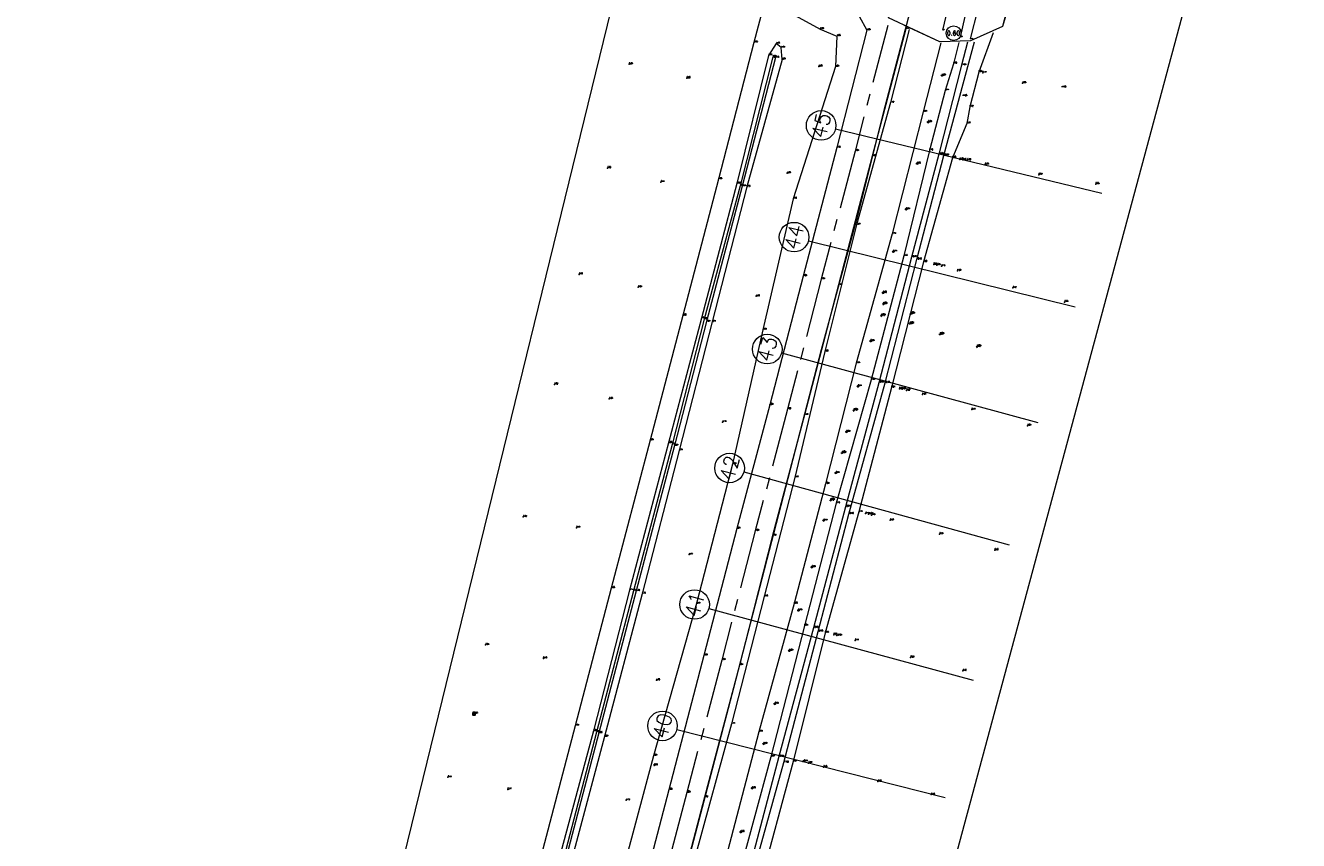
# Model space of a CAD drawing. Header units: metres. Extents: x 102665 to 103901, y 415762 to 419767.
# Tile 24 of 93: x 103041 to 103257, y 417755 to 417893. Entities that reach past the tile are written whole.
import ezdxf
from ezdxf.enums import TextEntityAlignment as Align

# ---------------------------------------------------------------- set-up
doc = ezdxf.new("R2010")
doc.units = ezdxf.units.M
doc.header["$MEASUREMENT"] = 0
doc.linetypes.add('AM-AS', pattern=[16, 10, -2, 2, -2])
for name, color, linetype, lineweight in [('B-GV-GR-BOOM-S', 90, 'Continuous', 13), ('B-OI-RI-GWA_RIOOLPUT-S', 30, 'Continuous', 30), ('B-WE-AM-AS-G', 10, 'AM-AS', 13), ('B-WE-GW-TALUD-G', 90, 'Continuous', 13), ('B-WE-VH-KANTVERHARDING-G', 8, 'Continuous', 18), ('DTM-Boomdiameter', 96, 'Continuous', 0), ('DTM-dwarsprofiel-locatie', 7, 'Continuous', 0), ('DTM-Hekwerk', 36, 'Continuous', 0), ('DTM-Insteek', 125, 'Continuous', 0), ('DTM-Paal', 30, 'Continuous', 0), ('DTM-PEILBUIZEN', 240, 'Continuous', 0), ('DTM-Rijweggrens', 253, 'Continuous', 0), ('DTM-Taludlijn', 71, 'Continuous', 0), ('DTM-Teen-sloot', 142, 'Continuous', 0), ('DTM-teen_sloot', 140, 'Continuous', 0), ('DTM_01-10-2013_terrestrisch', 165, 'Continuous', 0), ('DTM_04-07-2016_terrestrisch', 106, 'Continuous', 0), ('hoogte', 7, 'Continuous', 0), ('mp', 7, 'Continuous', 0), ('PAAL', 30, 'Continuous', 0), ('Peilbuis', 30, 'Continuous', 0)]:
    doc.layers.add(name, color=color, linetype=linetype, lineweight=lineweight)
doc.styles.add('LBD', font='txt.shx')
doc.styles.get("Standard").update_dxf_attribs({"font": 'txt.shx'})

# ---------------------------------------------------------------- blocks, each defined once
blk = doc.blocks.new('SGR-BOOM_01')
at = {"ltscale": 0.1}
h = blk.add_hatch(color=256, dxfattribs=at)
edge = h.paths.add_edge_path()
edge.add_arc((7.366995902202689e-12, -5.115907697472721e-12), 0.15, 0, 360)
for centre, radius in [((0, 0), 2.5), ((7.366995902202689e-12, -5.115907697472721e-12), 0.04499999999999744)]:
    blk.add_circle(centre, radius)
blk.add_circle((7.366995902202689e-12, -5.115907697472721e-12), 0.15, dxfattribs=at)
blk = doc.blocks.new('157_1')
at = {"color": 0, "linetype": 'ByBlock', "lineweight": -2}
blk.add_3dface([(-0.4, 0.4), (-0.4, -0.4), (0.4, -0.4), (0.4, 0.4)], dxfattribs=at)
blk = doc.blocks.new('145_1')
at = {"color": 0, "linetype": 'ByBlock', "lineweight": -2, "flags": 128}
blk.add_lwpolyline([(-0.25, 0), (-0.1558730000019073, 0.1954579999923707), (0.05563000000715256, 0.2437320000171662), (0.2252420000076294, 0.1084710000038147), (0.2252420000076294, -0.1084710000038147), (0.05563000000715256, -0.2437320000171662), (-0.1558730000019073, -0.1954579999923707), (0.25, 0)], dxfattribs=at)
blk.add_lwpolyline([(-0.25, 0), (-0.2022550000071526, 0.1469460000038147), (-0.07725500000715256, 0.2377640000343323), (0.07725400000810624, 0.2377640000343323), (0.2022540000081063, 0.1469460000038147), (0.25, 0), (0.2022540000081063, -0.1469460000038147), (0.07725400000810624, -0.2377640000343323), (-0.07725500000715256, -0.2377640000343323), (-0.2022550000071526, -0.1469460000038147), (-0.25, 0)], close=True, dxfattribs=at)
blk = doc.blocks.new('106_1')
at = {"layer": 'PAAL', "color": 0, "linetype": 'ByBlock', "lineweight": -2, "flags": 128}
blk.add_lwpolyline([(-0.2, 0), (-0.1, 0.1732050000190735), (0.1, 0.1732050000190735), (0.2, 0), (0.1, -0.1732050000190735), (-0.1, -0.1732050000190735), (0.2, 0)], dxfattribs=at)
blk = doc.blocks.new('114')
at = {"layer": 'Peilbuis', "color": 0, "linetype": 'ByBlock', "lineweight": -2, "flags": 128}
for points in [[(-0.1999999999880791, 0), (-0.1000009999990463, 0.1732050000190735), (0.1, 0.1732050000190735), (0.2, 0), (0.1, -0.1732050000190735), (-0.1000009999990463, -0.1732050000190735), (0.2, 0)], [(0.25, -0.048), (0.25, 0.7020000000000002)], [(0.25, 0.596), (0.321, 0.667), (0.392, 0.7020000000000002), (0.498, 0.7020000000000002), (0.569000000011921, 0.667), (0.64, 0.596), (0.675000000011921, 0.483), (0.675000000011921, 0.413), (0.64, 0.306), (0.569000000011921, 0.235), (0.498, 0.2), (0.392, 0.2), (0.321, 0.235), (0.25, 0.306)], [(0.923, 0.2), (0.923, 0.9500000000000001)], [(0.923, 0.596), (0.994, 0.667), (1.065000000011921, 0.7020000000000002), (1.171000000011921, 0.7020000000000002), (1.242, 0.667), (1.312999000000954, 0.596), (1.348, 0.483), (1.348, 0.413), (1.312999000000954, 0.306), (1.242, 0.235), (1.171000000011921, 0.2), (1.065000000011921, 0.2), (0.994, 0.235), (0.923, 0.306)]]:
    blk.add_lwpolyline(points, dxfattribs=at)

msp = doc.modelspace()

# ---------------------------------------------------------------- linework, layer by layer
at = {"layer": 'B-WE-AM-AS-G'}
msp.add_polyline3d([(103187.048, 417892.839, 3.623), (103181.541, 417871.589, 3.626), (103175.794, 417849.882, 3.587), (103170.095, 417827.896, 3.598), (103164.645, 417807.3180000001, 3.626), (103158.982, 417785.445, 3.635), (103153.047, 417763.038, 3.63), (103147.53, 417741.709, 3.647), (103141.688, 417719.553, 3.663), (103136.003, 417697.477, 3.64), (103130.182, 417675.2, 3.622), (103125.019, 417655.498, 3.63), (103123.772, 417650.741, 3.635), (103118.492, 417630.562, 3.624), (103113.188, 417610.346, 3.583), (103107.471, 417588.593, 3.597), (103102.13, 417568.102, 3.593), (103096.844, 417548.042, 3.57), (103092.69, 417531.793, 3.614), (103089.234, 417518.833, 3.595)], dxfattribs=at)
at = {"layer": 'B-WE-GW-TALUD-G'}
msp.add_polyline3d([(103199.384, 417890.884, 0.5520000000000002), (103201.641, 417900.926, 0.616), (103201.878, 417906.175, 1.044), (103203.406, 417908.143, 0.9480000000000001), (103202.557, 417909.218, 1.164), (103200.866, 417909.756, 1.363), (103198.781, 417902.563, 1.146), (103196.333, 417892.045, 1.054)], dxfattribs=at)
at = {"layer": 'B-WE-VH-KANTVERHARDING-G', "color": 6}
msp.add_lwpolyline([(103194.808, 417910.343), (103189.989, 417892.161), (103186.335, 417878.217), (103181.765, 417860.01), (103175.78, 417837.941), (103160.96, 417780.672), (103152.985, 417750.374), (103142.793, 417711.917), (103132.92, 417673.487), (103125.209, 417643.703)], dxfattribs=at)
at = {"layer": 'DTM-dwarsprofiel-locatie', "color": 5, "linetype": 'Continuous'}
for p, q in [((103178.214805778, 417875.3311808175), (103223.2838406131, 417864.4364411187)), ((103173.6327142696, 417856.4165572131), (103218.7971801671, 417845.2002522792)), ((103169.0792492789, 417837.4096576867), (103212.4671064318, 417825.6158967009)), ((103162.6996813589, 417817.2732739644), (103207.5874055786, 417804.965697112)), ((103156.7804625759, 417794.1868773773), (103201.4956434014, 417782.029411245)), ((103151.3617596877, 417773.6818594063), (103196.7517924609, 417762.2043433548))]:
    msp.add_line(p, q, dxfattribs=at)
for centre in [(103175.7847972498, 417875.9185976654), (103171.2064153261, 417857.0191129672), (103166.6667860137, 417838.0654175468), (103160.2886666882, 417817.9343399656), (103154.3680390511, 417794.8427834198), (103148.938045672, 417774.2947300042)]:
    msp.add_circle(centre, 2.5, dxfattribs=at)
at = {"layer": 'DTM-Hekwerk', "color": 36}
msp.add_polyline3d([(103166.58, 417898.312, 5.049000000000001), (103164.423, 417889.952, 4.948000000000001), (103158.389, 417866.8020000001, 4.879), (103152.37, 417843.76, 4.895), (103146.841, 417822.626, 4.835), (103140.27, 417797.607, 4.852), (103134.18, 417774.333, 4.84), (103127.09, 417747.391, 4.864), (103121.177, 417724.85, 4.944), (103115.119, 417701.7640000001, 4.889), (103108.874, 417677.847, 4.886), (103102.216, 417652.308, 4.826), (103096.377, 417630.058, 4.818), (103090.266, 417606.626, 4.856), (103084.387, 417584.247, 4.872), (103078.32, 417561.075, 4.792), (103072.554, 417539.094, 4.708), (103066.44, 417515.7, 4.765000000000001), (103060.693, 417493.734, 4.604), (103054.639, 417470.622, 4.624000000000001), (103049.354, 417450.577, 4.563000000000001), (103045.21, 417434.545, 4.538)], dxfattribs=at)
at = {"layer": 'DTM-Insteek'}
for points in [[(103204.9238052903, 417891.5656506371, 1.103391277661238), (103202.456, 417884.959, 0.635), (103200.931, 417879.0900000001, 0.423), (103200.44, 417876.261, 0.371), (103198.008, 417870.44, 0.3), (103193.133, 417852.849, 0.197), (103187.679, 417831.5900000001, 0.24), (103182.172, 417810.499, 0.127), (103176.443, 417790.07, 0.131), (103171.051, 417768.269, 0.06900000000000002), (103165.244, 417746.724, 0.097), (103159.427, 417725.864, -0.08), (103153.916, 417704.17, -0.097), (103148.023, 417682.778, -0.117), (103142.958, 417661.278, 0.087), (103140.69, 417651.848, -0.043)], [(103169.177, 417887.089, 4.812), (103169.04, 417889.087, 4.835), (103168.195, 417889.767, 4.848), (103166.894, 417887.758, 4.773000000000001), (103161.519, 417866.093, 4.688000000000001), (103155.56, 417843.273, 4.623), (103149.94, 417822.1770000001, 4.676), (103143.362, 417797.244, 4.709), (103137.237, 417773.433, 4.628), (103130.295, 417747.651, 4.642), (103124.12, 417724.332, 4.709), (103118.067, 417701.084, 4.681), (103111.855, 417677.114, 4.658), (103105.413, 417651.906, 4.593), (103099.379, 417629.285, 4.612), (103093.341, 417606.01, 4.593), (103087.467, 417583.48, 4.601), (103081.413, 417560.1280000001, 4.556), (103075.526, 417537.914, 4.519), (103069.523, 417515.016, 4.613000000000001), (103063.702, 417492.511, 4.478000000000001), (103057.742, 417469.942, 4.472000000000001), (103052.45, 417449.775, 4.462000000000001), (103048.276, 417433.629, 4.452)], [(103199.0835236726, 417889.9600769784, 0.5083958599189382), (103198.182, 417886.371, 0.503), (103196.784, 417881.805, 0.77), (103194.099, 417871.681, 0.698), (103189.799, 417853.842, 0.448), (103184.246, 417832.839, 0.484), (103178.354, 417811.977, 0.757), (103172.958, 417791.251, 0.542), (103167.293, 417769.08, 0.467), (103161.535, 417747.827, 0.521), (103156.166, 417726.69, 0.481), (103150.604, 417706.203, 0.6860000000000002), (103144.748, 417683.535, 0.336), (103139.002, 417662.365, 0.5930000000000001), (103135.658, 417649.343, 0.669)], [(103169.173, 417887.1, 4.812), (103163.197, 417865.523, 4.701), (103157.328, 417842.689, 4.706000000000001), (103151.75, 417820.932, 4.739), (103145.469, 417796.6660000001, 4.76), (103139.11, 417772.496, 4.687), (103132.584, 417747.938, 4.681), (103126.361, 417723.462, 4.729), (103120.295, 417700.911, 4.645), (103113.793, 417676.036, 4.665), (103107.361, 417651.634, 4.655), (103101.226, 417628.687, 4.588), (103095.26, 417605.457, 4.584), (103089.217, 417582.814, 4.564), (103083.02, 417559.736, 4.511), (103077.377, 417537.158, 4.548), (103071.541, 417514.505, 4.614), (103065.304, 417491.659, 4.462000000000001), (103059.551, 417469.618, 4.404), (103054.078, 417449.021, 4.476), (103050.059, 417433.5030000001, 4.489)]]:
    msp.add_polyline3d(points, dxfattribs=at)
at = {"layer": 'DTM-Rijweggrens'}
for points in [[(103182.23, 417894.423, 3.84), (103183.514, 417892.033, 3.652), (103178.465, 417872.1770000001, 3.663), (103172.745, 417850.415, 3.627), (103167.078, 417828.644, 3.637), (103161.508, 417807.6770000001, 3.67), (103155.953, 417786.225, 3.686), (103149.987, 417763.4920000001, 3.684), (103144.48, 417742.33, 3.688), (103138.647, 417720.013, 3.703), (103132.96, 417698.312, 3.693), (103127.019, 417675.595, 3.674), (103122.024, 417656.225, 3.671), (103120.768, 417651.61, 3.672), (103115.412, 417631.119, 3.667), (103110.113, 417610.9, 3.635), (103104.39, 417588.982, 3.639), (103104.39, 417589.012, 3.64), (103099.089, 417568.593, 3.639), (103093.745, 417548.527, 3.616), (103090.067, 417534.288, 3.657), (103086.274, 417519.944, 3.641), (103080.939, 417499.583, 3.614)], [(103190.1855296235, 417892.4125719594, 3.508446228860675), (103190.143, 417892.251, 3.509), (103184.44, 417870.705, 3.5), (103178.742, 417848.928, 3.454), (103172.971, 417826.914, 3.492), (103167.581, 417806.4920000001, 3.52), (103161.952, 417784.5900000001, 3.505), (103156.054, 417762.22, 3.524), (103150.488, 417740.898, 3.525)]]:
    msp.add_polyline3d(points, dxfattribs=at)
at = {"layer": 'DTM-Taludlijn'}
for points in [[(103170.174, 417895.183, 4.753), (103175.599, 417892.2150000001, 4.725000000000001), (103178.45, 417891.043, 4.681), (103178.207, 417885.876, 4.63), (103171.059, 417863.517, 4.756), (103165.939, 417841.345, 4.593), (103160.803, 417818.598, 4.407), (103154.683, 417794.989, 4.487), (103147.431, 417769.228, 4.572), (103141.334, 417746.4540000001, 4.432000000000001), (103134.737, 417721.426, 4.504), (103127.906, 417699.298, 4.604), (103122.751, 417673.65, 4.527), (103117.047, 417649.275, 4.328), (103110.595, 417626.0680000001, 4.447), (103104.986, 417603.256, 4.392), (103098.131, 417580.577, 4.511), (103092.982, 417557.274, 4.329000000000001), (103086.809, 417534.646, 4.474), (103080.855, 417512.369, 4.341), (103074.11, 417489.527, 4.506), (103068.921, 417467.251, 4.336), (103062.333, 417446.73, 4.452), (103058.661, 417431.275, 4.511)], [(103190.6989155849, 417892.1759802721, 3.401516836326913), (103187.496, 417879.781, 3.419), (103181.793, 417859.119, 3.372), (103176.405, 417837.683, 3.255), (103171.332, 417816.354, 3.165), (103166.154, 417796.197, 3.181), (103160.613, 417774.631, 3.113), (103154.481, 417752.2040000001, 3.23)], [(103196.0584115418, 417889.8972774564, 1.005413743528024), (103193.068, 417878.216, 0.905), (103187.833, 417857.565, 0.744), (103181.736, 417835.678, 0.9670000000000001), (103176.541, 417815.273, 1.039), (103171.205, 417794.993, 0.861), (103165.251, 417773.307, 0.785), (103159.326, 417750.658, 0.929), (103153.491, 417728.757, 0.9), (103147.268, 417704.823, 0.859), (103141.353, 417682.518, 0.735), (103134.954, 417659.223, 1), (103132.145, 417647.836, 1.027), (103130.373, 417641.434, 0.9680000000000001), (103127.754, 417630.528, 0.815), (103122.793, 417612.093, 1), (103116.853, 417591.407, 1.256), (103113.006, 417574.512, 0.89), (103108.323, 417557.501, 0.897), (103104.994, 417543.227, 1.044), (103103.61, 417537.5300000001, 1.129), (103102.857, 417534.745, 1.206)]]:
    msp.add_polyline3d(points, dxfattribs=at)
at = {"layer": 'DTM-Teen-sloot'}
msp.add_polyline3d([(103203.213, 417894.58, -0.8280000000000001), (103205.039, 417900.661, -0.7040000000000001), (103203.623, 417900.807, -0.934), (103201.008, 417890.556, -1.139)], dxfattribs=at)
at = {"layer": 'DTM-teen_sloot', "extrusion": (0.06354250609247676, -0.01680883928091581, 0.997837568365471), "elevation": -464.2976938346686, "flags": 128}
msp.add_lwpolyline([(430375.0563073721, 7115.411273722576), (430375.0563073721, 7114.893991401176)], dxfattribs=at)
at = {"layer": 'DTM-teen_sloot'}
for points in [[(103200.529629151, 417889.9900972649, -0.9489656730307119), (103199.535, 417886.093, -1.012), (103195.676, 417871.061, -1.039), (103191.092, 417853.62, -0.9700000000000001), (103185.552, 417832.383, -0.8460000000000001), (103179.882, 417811.377, -0.874), (103174.466, 417790.899, -0.9570000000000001), (103168.641, 417769.1, -0.992), (103162.959, 417747.706, -0.911), (103161.299, 417741.116, -0.792)], [(103163.596, 417746.921, -0.889), (103169.474, 417768.103, -1.003), (103175.257, 417790.265, -0.9460000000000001), (103180.474, 417810.156, -0.899), (103186.597, 417832.344, -0.878), (103191.957, 417853.244, -0.9560000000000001), (103196.564, 417870.854, -0.9900000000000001), (103201.7152116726, 417890.0495674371, -0.9584776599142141)], [(103167.587, 417887.524, 4.389), (103162.06, 417865.718, 4.362), (103155.971, 417843.148, 4.287), (103150.546, 417821.921, 4.221), (103144.057, 417797.176, 4.315000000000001), (103137.785, 417773.257, 4.252), (103131.149, 417747.876, 4.274), (103124.865, 417723.942, 4.222000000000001), (103118.906, 417700.898, 4.286), (103112.433, 417676.594, 4.189), (103106.03, 417651.773, 4.178), (103100.088, 417628.957, 4.141), (103093.941, 417605.591, 4.161), (103088.129, 417583.23, 4.17), (103082.04, 417559.9810000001, 4.212000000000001), (103076.106, 417537.331, 4.180000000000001), (103070.225, 417514.752, 4.176), (103064.206, 417492.1010000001, 4.108000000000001), (103058.342, 417469.844, 4.09), (103053.127, 417449.543, 4.066), (103048.908, 417433.758, 4.056)], [(103168.086, 417887.392, 4.355000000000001), (103162.447, 417865.621, 4.373), (103156.388, 417842.717, 4.243), (103150.955, 417821.741, 4.285), (103144.505, 417797.148, 4.359), (103138.154, 417773.093, 4.259), (103131.517, 417747.721, 4.255), (103125.355, 417723.723, 4.271), (103119.325, 417700.87, 4.262), (103112.864, 417676.414, 4.184), (103106.519, 417651.635, 4.177), (103100.498, 417628.8, 4.190000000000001), (103094.305, 417605.5030000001, 4.140000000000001), (103088.522, 417583.089, 4.179), (103082.408, 417559.8180000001, 4.177), (103076.548, 417537.163, 4.191), (103070.614, 417514.603, 4.178), (103064.624, 417491.936, 4.151), (103058.748, 417469.734, 4.075), (103053.439, 417449.312, 4.093), (103049.395, 417433.597, 4.072)]]:
    msp.add_polyline3d(points, dxfattribs=at)
at = {"layer": 'DTM_01-10-2013_terrestrisch', "flags": 128}
msp.add_lwpolyline([(103256.5802593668, 417967.6270722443), (103168.4430175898, 417640.5241494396), (103149.1275241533, 417644.938651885), (102939.4349338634, 416818.9318144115), (102920.1568074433, 416820.8229615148), (102911.0847479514, 416791.6236502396), (102912.1644175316, 416779.8252562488), (102948.1502535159, 416748.2052766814), (102960.5487348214, 416758.9469922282), (102982.3531886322, 416753.543337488), (102969.6179903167, 416725.8190481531), (102979.8383031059, 416712.5099752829), (102967.278412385, 416696.4515449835), (102960.068104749, 416693.8915053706), (102916.5736683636, 416735.7830626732), (102911.687880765, 416740.4887967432), (102904.2463682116, 416738.3431022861), (102883.3132170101, 416672.9457267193), (102848.1615755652, 416684.1974722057), (102862.6126563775, 416752.0742238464), (102901.5279659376, 416909.8366649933), (103104.2470007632, 417670.4732074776), (103086.3525255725, 417675.2423061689), (103166.872011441, 418004.2820090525)], dxfattribs=at)
msp.add_lwpolyline([(103199.097, 417938.886), (103212.3542538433, 417935.4689826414), (103212.0948045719, 417930.7277499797), (103219.9698508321, 417933.055235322), (103225.7345318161, 417923.4487466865), (103231.3442312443, 417924.5308371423), (103231.5936636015, 417923.2377469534), (103227.507293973, 417921.4669405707), (103228.1341916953, 417920.0202912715), (103220.6241806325, 417916.0823247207), (103223.7652365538, 417910.0920847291), (103225.102097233, 417910.7930840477), (103225.8030965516, 417909.4562233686), (103221.4696388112, 417907.1839215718), (103210.1849185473, 417906.8754371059), (103206.4663677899, 417892.6380447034), (103201.0910872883, 417890.2351637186), (103195.8932316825, 417890.0684210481), (103187.1655872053, 417894.1183064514), (103199.097, 417938.886)], close=True, dxfattribs=at)
at = {"layer": 'DTM_04-07-2016_terrestrisch', "flags": 128}
msp.add_lwpolyline([(103209.0678355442, 417901.4771431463), (103206.4663677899, 417892.6380447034), (103201.0910872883, 417890.2351637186), (103195.8932316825, 417890.0684210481), (103189.9192660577, 417892.8405179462)], dxfattribs=at)
at = {"layer": 'mp'}
for p in [(103143.276, 417886.262, 5.648000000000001), (103175.385, 417885.892, 4.845000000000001), (103203.143, 417884.797, 0.774), (103153.044, 417883.929, 5.195), (103209.874, 417883.059, 0.876), (103199.237, 417870.154, 0.352), (103199.765, 417870.088, 0.255), (103200.549, 417870.035, 0.361), (103139.646, 417868.684, 5.555000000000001), (103170.018, 417867.828, 4.876), (103203.535, 417869.303, 0.376), (103212.608, 417867.586, 0.52), (103148.653, 417866.314, 5.108000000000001), (103222.248, 417865.983, 0.5530000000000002), (103194.834, 417852.39, 0.22), (103134.847, 417850.713, 5.563000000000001), (103195.353, 417852.289, 0.029), (103196.181, 417852.097, 0.162), (103198.836, 417851.309, 0.232), (103144.846, 417848.531, 5.085), (103208.244, 417848.428, 0.424), (103164.775, 417847.008, 4.903), (103216.993, 417846.034, 0.549), (103186.273, 417845.6660000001, 0.5780000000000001), (103190.907, 417844.004, 0.211), (103185.94, 417843.688, 0.756), (103190.777, 417842.345, 0.243), (103195.876, 417840.54, 0.239), (103202.148, 417838.444, 0.4010000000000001), (103130.654, 417832.078, 5.52), (103189.039, 417831.349, 0.21), (103189.495, 417831.29, 0.084), (103190.24, 417831.065, 0.224), (103139.92, 417829.625, 5.076), (103192.913, 417830.357, 0.275), (103181.271, 417827.657, 0.758), (103201.277, 417827.83, 0.431), (103159.12, 417825.7, 4.71), (103210.714, 417825.089, 0.571), (103179.301, 417820.462, 0.881), (103177.357, 417812.463, 0.919), (103125.358, 417809.65, 5.523000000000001), (103183.307, 417810.2260000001, 0.136), (103183.778, 417810.129, -0.039), (103184.317, 417809.97, 0.129), (103134.377, 417807.839, 5.169), (103187.49, 417809.1, 0.254), (103195.829, 417806.751, 0.331), (103153.439, 417803.287, 4.767), (103205.169, 417804.043, 0.4030000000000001), (103118.997, 417787.994, 5.63), (103177.906, 417789.727, 0.06100000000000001), (103178.457, 417789.583, -0.094), (103181.539, 417788.769, 0.114), (103128.773, 417785.718, 5.175), (103190.935, 417785.893, 0.286), (103199.782, 417783.611, 0.364), (103147.898, 417782.016, 4.864), (103117.047, 417776.386, 6.245), (103147.509, 417767.645, 4.46), (103172.672, 417768.286, -0.105), (103173.651, 417767.987, 0.065), (103176.199, 417767.325, 0.178), (103112.628, 417765.598, 5.432000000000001), (103185.401, 417764.888, 0.255), (103122.737, 417763.5300000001, 5.165), (103194.431, 417762.661, 0.351), (103142.788, 417761.7, 4.718)]:
    msp.add_point(p, dxfattribs=at)

# ---------------------------------------------------------------- block references
at = {"layer": 'B-GV-GR-BOOM-S', "xscale": 0.5, "yscale": 0.5, "zscale": 0.5}
for name, p in [('SGR-BOOM_01', (103198.198, 417891.537, 1.028)), ('145_1', (103196.242, 417884.385, 1.091)), ('145_1', (103193.893, 417876.485, 0.893)), ('145_1', (103192.043, 417869.455, 0.8550000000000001)), ('145_1', (103190.175, 417861.728, 0.8440000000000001)), ('145_1', (103188.008, 417854.564, 0.7130000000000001)), ('145_1', (103186.273, 417847.594, 0.8040000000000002)), ('145_1', (103184.17, 417839.432, 0.933)), ('145_1', (103182.021, 417831.768, 0.909)), ('145_1', (103180.079, 417824.067, 0.9430000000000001)), ('145_1', (103178.286, 417817.109, 0.926)), ('145_1', (103176.213, 417809.048, 0.991)), ('145_1', (103174.206, 417801.164, 0.931)), ('145_1', (103171.942, 417793.847, 0.794)), ('145_1', (103170.412, 417787.0300000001, 0.6860000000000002)), ('145_1', (103167.954, 417778.0410000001, 0.734)), ('145_1', (103166.056, 417771.26, 0.693)), ('145_1', (103164.111, 417763.747, 0.8580000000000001)), ('145_1', (103162.184, 417756.332, 0.8570000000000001))]:
    msp.add_blockref(name, p, dxfattribs=at)
at = {"layer": 'B-OI-RI-GWA_RIOOLPUT-S', "xscale": 0.5, "yscale": 0.5, "zscale": 0.5}
msp.add_blockref('157_1', (103117.047, 417776.386, 6.245), dxfattribs=at)
at = {"layer": 'DTM-Paal', "xscale": 0.5, "yscale": 0.5, "zscale": 0.5}
msp.add_blockref('106_1', (103147.509, 417767.645, 4.46), dxfattribs=at)
at = {"layer": 'DTM-PEILBUIZEN', "xscale": 0.5, "yscale": 0.5, "zscale": 0.5}
for p in [(103186.273, 417845.6660000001, 0.5780000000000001), (103185.94, 417843.688, 0.756), (103190.907, 417844.004, 0.211), (103190.777, 417842.345, 0.243), (103195.876, 417840.54, 0.239), (103202.148, 417838.444, 0.4010000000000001), (103181.271, 417827.657, 0.758), (103179.301, 417820.462, 0.881), (103177.357, 417812.463, 0.919)]:
    msp.add_blockref('114', p, dxfattribs=at)

# ---------------------------------------------------------------- texts
at = {"layer": 'B-GV-GR-BOOM-S'}
msp.add_text('1.03', height=0.1, dxfattribs=at).set_placement((103198.198, 417891.537), align=Align.BOTTOM_LEFT)
at = {"layer": 'B-WE-GW-TALUD-G'}
for s, p in [('1.05', (103196.333, 417892.045)), ('0.55', (103199.384, 417890.884))]:
    msp.add_text(s, height=0.1, dxfattribs=at).set_placement(p, align=Align.BOTTOM_LEFT)
at = {"layer": 'DTM-Boomdiameter', "linetype": 'Continuous', "style": 'LBD'}
msp.add_text('0.60', height=0.75, dxfattribs=at).set_placement((103198.198, 417891.537, 1.028), align=Align.MIDDLE_CENTER)
at = {"layer": 'DTM-dwarsprofiel-locatie', "color": 5}
for s, height, rotation, p in [('45', 2.5, 76.41033783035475, (103175.7847972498, 417875.9185976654)), ('44', 2.499999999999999, 76.05311472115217, (103171.2064153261, 417857.0191129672)), ('43', 2.5, 74.79318594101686, (103166.6667860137, 417838.0654175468)), ('42', 2.5, 74.66712778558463, (103160.2886666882, 417817.9343399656)), ('41', 2.5, 74.78971409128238, (103154.3680390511, 417794.8427834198)), ('40', 2.5, 75.80940563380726, (103148.938045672, 417774.2947300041))]:
    msp.add_text(s, height=height, rotation=rotation, dxfattribs=at).set_placement(p, align=Align.MIDDLE_CENTER)
at = {"layer": 'DTM-Teen-sloot'}
msp.add_text('-1.14', height=0.1, dxfattribs=at).set_placement((103201.008, 417890.556), align=Align.BOTTOM_LEFT)
at = {"layer": 'hoogte'}
for s, p in [('4.73', (103175.599, 417892.2150000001)), ('4.68', (103178.45, 417891.043)), ('3.65', (103183.514, 417892.033)), ('3.51', (103190.143, 417892.251)), ('4.95', (103164.423, 417889.952)), ('4.85', (103168.195, 417889.767)), ('4.84', (103169.04, 417889.087)), ('4.77', (103166.894, 417887.758)), ('4.39', (103167.587, 417887.524)), ('4.36', (103168.086, 417887.392)), ('4.81', (103169.173, 417887.1)), ('4.81', (103169.177, 417887.089)), ('5.65', (103143.276, 417886.262)), ('4.85', (103175.385, 417885.892)), ('4.63', (103178.207, 417885.876)), ('0.50', (103198.182, 417886.371)), ('-1.01', (103199.535, 417886.093)), ('0.64', (103202.456, 417884.959)), ('0.77', (103203.143, 417884.797)), ('5.20', (103153.044, 417883.929)), ('1.09', (103196.242, 417884.385)), ('0.88', (103209.874, 417883.059)), ('-1.36', (103216.433, 417882.354)), ('0.77', (103196.784, 417881.805)), ('-1.25', (103199.671, 417880.872)), ('3.42', (103187.496, 417879.781)), ('0.91', (103193.068, 417878.216)), ('0.42', (103200.931, 417879.0900000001)), ('0.89', (103193.893, 417876.485)), ('0.37', (103200.44, 417876.261)), ('3.66', (103178.465, 417872.1770000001)), ('3.63', (103181.541, 417871.589)), ('0.70', (103194.099, 417871.681)), ('3.50', (103184.44, 417870.705)), ('0.86', (103192.043, 417869.455)), ('-1.04', (103195.676, 417871.061)), ('-0.99', (103196.564, 417870.854)), ('0.30', (103198.008, 417870.44)), ('0.35', (103199.237, 417870.154)), ('0.26', (103199.765, 417870.088)), ('0.36', (103200.549, 417870.035)), ('5.56', (103139.646, 417868.684)), ('4.88', (103170.018, 417867.828)), ('0.38', (103203.535, 417869.303)), ('0.52', (103212.608, 417867.586)), ('5.11', (103148.653, 417866.314)), ('4.88', (103158.389, 417866.8020000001)), ('4.69', (103161.519, 417866.093)), ('4.36', (103162.06, 417865.718)), ('4.37', (103162.447, 417865.621)), ('4.70', (103163.197, 417865.523)), ('0.55', (103222.248, 417865.983)), ('4.76', (103171.059, 417863.517)), ('0.84', (103190.175, 417861.728)), ('3.37', (103181.793, 417859.119)), ('0.74', (103187.833, 417857.565)), ('0.71', (103188.008, 417854.564)), ('0.45', (103189.799, 417853.842)), ('-0.97', (103191.092, 417853.62)), ('-0.96', (103191.957, 417853.244)), ('0.20', (103193.133, 417852.849)), ('0.22', (103194.834, 417852.39)), ('0.03', (103195.353, 417852.289)), ('0.16', (103196.181, 417852.097)), ('5.56', (103134.847, 417850.713)), ('3.63', (103172.745, 417850.415)), ('0.23', (103198.836, 417851.309)), ('5.09', (103144.846, 417848.531)), ('3.59', (103175.794, 417849.882)), ('3.45', (103178.742, 417848.928)), ('0.42', (103208.244, 417848.428)), ('4.90', (103164.775, 417847.008)), ('0.80', (103186.273, 417847.594)), ('0.58', (103186.273, 417845.6660000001)), ('0.55', (103216.993, 417846.034)), ('4.90', (103152.37, 417843.76)), ('0.76', (103185.94, 417843.6880000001)), ('0.21', (103190.907, 417844.004)), ('4.62', (103155.56, 417843.273)), ('4.29', (103155.971, 417843.148)), ('4.24', (103156.388, 417842.717)), ('4.71', (103157.328, 417842.689)), ('4.59', (103165.939, 417841.345)), ('0.24', (103190.777, 417842.345)), ('0.93', (103184.17, 417839.432)), ('0.24', (103195.876, 417840.54)), ('3.26', (103176.405, 417837.683)), ('0.40', (103202.148, 417838.444)), ('0.97', (103181.736, 417835.678)), ('0.48', (103184.246, 417832.839)), ('5.52', (103130.654, 417832.078)), ('0.91', (103182.021, 417831.768)), ('-0.85', (103185.552, 417832.383)), ('-0.88', (103186.597, 417832.344)), ('0.24', (103187.679, 417831.5900000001)), ('0.21', (103189.039, 417831.349)), ('0.08', (103189.495, 417831.29)), ('0.22', (103190.24, 417831.065)), ('5.08', (103139.92, 417829.625)), ('3.64', (103167.078, 417828.644)), ('0.28', (103192.913, 417830.357)), ('3.60', (103170.095, 417827.896)), ('3.49', (103172.971, 417826.914)), ('0.76', (103181.271, 417827.657)), ('0.43', (103201.277, 417827.83)), ('4.71', (103159.12, 417825.7)), ('0.57', (103210.714, 417825.089)), ('4.84', (103146.841, 417822.626)), ('4.68', (103149.94, 417822.1770000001)), ('0.94', (103180.079, 417824.067)), ('4.22', (103150.546, 417821.921)), ('4.29', (103150.955, 417821.741)), ('4.74', (103151.75, 417820.932)), ('0.88', (103179.301, 417820.462)), ('4.41', (103160.803, 417818.598)), ('3.17', (103171.332, 417816.354)), ('0.93', (103178.286, 417817.109)), ('1.04', (103176.541, 417815.273)), ('0.92', (103177.357, 417812.463)), ('0.76', (103178.354, 417811.977)), ('-0.87', (103179.882, 417811.377)), ('5.52', (103125.358, 417809.65)), ('0.99', (103176.213, 417809.048)), ('-0.90', (103180.474, 417810.156)), ('0.13', (103182.172, 417810.499)), ('0.14', (103183.307, 417810.2260000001)), ('-0.04', (103183.778, 417810.129)), ('0.13', (103184.317, 417809.97)), ('0.25', (103187.49, 417809.1)), ('5.17', (103134.377, 417807.839)), ('3.67', (103161.508, 417807.6770000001)), ('3.63', (103164.645, 417807.3180000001)), ('3.52', (103167.581, 417806.4920000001)), ('0.33', (103195.829, 417806.751)), ('4.77', (103153.439, 417803.287)), ('0.40', (103205.169, 417804.043)), ('0.93', (103174.206, 417801.164)), ('4.85', (103140.27, 417797.607)), ('4.71', (103143.362, 417797.244)), ('4.32', (103144.057, 417797.176)), ('4.36', (103144.505, 417797.148)), ('4.76', (103145.469, 417796.6660000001)), ('3.18', (103166.154, 417796.197)), ('4.49', (103154.683, 417794.989)), ('0.86', (103171.205, 417794.993)), ('0.79', (103171.942, 417793.847)), ('0.54', (103172.958, 417791.251)), ('-0.96', (103174.466, 417790.899)), ('-0.95', (103175.257, 417790.265)), ('0.13', (103176.443, 417790.07)), ('0.06', (103177.906, 417789.727)), ('5.63', (103118.997, 417787.994)), ('-0.09', (103178.457, 417789.583)), ('0.11', (103181.539, 417788.769)), ('5.18', (103128.773, 417785.718)), ('3.69', (103155.953, 417786.225)), ('3.64', (103158.982, 417785.445)), ('0.69', (103170.412, 417787.0300000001)), ('0.29', (103190.935, 417785.893)), ('3.51', (103161.952, 417784.5900000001)), ('0.36', (103199.782, 417783.611)), ('4.86', (103147.898, 417782.016)), ('0.73', (103167.954, 417778.0410000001)), ('6.25', (103117.047, 417776.386)), ('3.11', (103160.613, 417774.631)), ('4.84', (103134.18, 417774.333)), ('4.63', (103137.237, 417773.433)), ('4.25', (103137.785, 417773.257)), ('4.26', (103138.154, 417773.093)), ('4.69', (103139.11, 417772.496)), ('0.79', (103165.251, 417773.307)), ('0.69', (103166.056, 417771.26)), ('4.57', (103147.431, 417769.228)), ('0.47', (103167.293, 417769.08)), ('-0.99', (103168.641, 417769.1)), ('-1.00', (103169.474, 417768.103)), ('0.07', (103171.051, 417768.269)), ('-0.11', (103172.672, 417768.286)), ('4.46', (103147.509, 417767.645)), ('0.07', (103173.651, 417767.987)), ('0.18', (103176.199, 417767.325)), ('5.43', (103112.628, 417765.598)), ('0.26', (103185.401, 417764.888)), ('5.17', (103122.737, 417763.5300000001)), ('4.72', (103142.788, 417761.7)), ('3.68', (103149.987, 417763.4920000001)), ('3.63', (103153.047, 417763.038)), ('3.52', (103156.054, 417762.22)), ('0.86', (103164.111, 417763.747)), ('0.35', (103194.431, 417762.661)), ('0.86', (103162.184, 417756.332))]:
    msp.add_text(s, height=0.2, dxfattribs=at).set_placement(p, align=Align.BOTTOM_LEFT)

doc.saveas('drawing.dxf')
